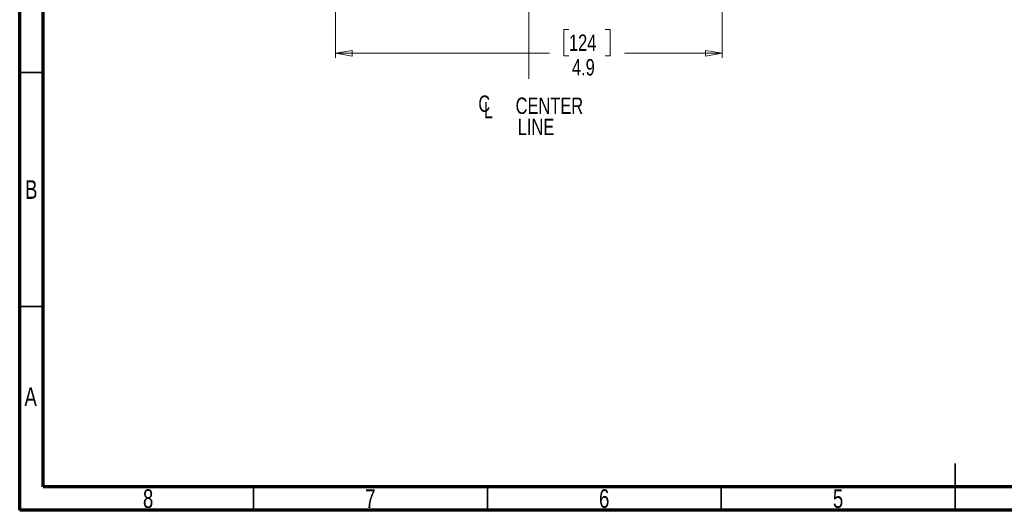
# Model space of a CAD drawing. Header units: inches. Extents: x 0.6 to 16.3, y 0.2 to 11.5.
# Tile 1 of 16: x 0.6 to 8.9, y 0.2 to 4.3. Entities that reach past the tile are written whole.
import ezdxf

# ---------------------------------------------------------------- set-up
doc = ezdxf.new("R2010")
doc.units = ezdxf.units.IN
doc.header["$MEASUREMENT"] = 0
doc.linetypes.add('CENTERX2', pattern=[0.8, 0.5, -0.1, 0.1, -0.1])
doc.styles.add('SLDTEXTSTYLE0', font='TXT', dxfattribs={"width": 0.75})
doc.dimstyles.new('SLDDIMSTYLE2', dxfattribs={"dimtxt": 0.137795, "dimasz": 0.14, "dimexe": 0, "dimexo": 0.0625, "dimgap": 0.034449, "dimtad": 0, "dimdec": 1, "dimlfac": 1.5, "dimrnd": 1e-09, "dimzin": 12, "dimdsep": 46, "dimtxsty": 'SLDTEXTSTYLE0', "dimblk1": 'CLOSED', "dimblk2": 'CLOSED', "dimsah": 1, "dimcen": 0.09, "dimadec": 0, "dimazin": 3, "dimtfac": 1, "dimtdec": 1, "dimtofl": 0, "dimtmove": 0, "dimatfit": 3, "dimldrblk": 'CLOSED', "dimfxl": 0, "dimfrac": 2, "dimtolj": 1, "dimtzin": 12, "dimarcsym": 0})

# ---------------------------------------------------------------- blocks, each defined once
blk = doc.blocks.new('_Closed')
at = {"color": 0, "linetype": 'ByBlock', "lineweight": -2}
for p, q in [((-1, 0.166667), (0, 0)), ((-1, 0.166667), (-1, -0.166667)), ((0, 0), (-1, -0.166667)), ((0, 0), (-1, 0))]:
    blk.add_line(p, q, dxfattribs=at)
blk = doc.blocks.new('_D_10')
at = {"color": 7, "linetype": 'Continuous', "lineweight": 0}
for p, q in [((3.2484, 4.3951), (3.2484, 4.0001)), ((6.5018, 4.3951), (6.5018, 4.0001)), ((5.2135, 4.238), (5.1715, 4.238)), ((5.1715, 4.238), (5.1715, 4.0192)), ((5.5189, 4.238), (5.5609, 4.238)), ((5.5609, 4.238), (5.5609, 4.0192)), ((3.2484, 4.0395), (5.0507, 4.0395)), ((5.1715, 4.0192), (5.2135, 4.0192)), ((5.5609, 4.0192), (5.5189, 4.0192)), ((6.5018, 4.0395), (5.6817, 4.0395))]:
    blk.add_line(p, q, dxfattribs=at)
at = {"color": 7, "linetype": 'Continuous', "lineweight": 18, "xscale": 0.14, "yscale": 0.14, "rotation": 180.0000000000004}
blk.add_blockref('_Closed', (3.2484, 4.0395, 0.1219), dxfattribs=at)
at = {"color": 7, "linetype": 'Continuous', "lineweight": 18, "xscale": 0.14, "yscale": 0.14}
blk.add_blockref('_Closed', (6.5018, 4.0395, 0.1219), dxfattribs=at)
at = {"color": 7, "linetype": 'Continuous', "lineweight": 18, "char_height": 0.1378, "attachment_point": 1, "style": 'SLDTEXTSTYLE0'}
for s, insert in [('124', (5.2135, 4.1968)), ('4.9', (5.2389, 3.9907))]:
    blk.add_mtext(s, dxfattribs=dict(at, insert=insert))
blk = doc.blocks.new('SW_SYMBOL_MOD_CL')
at = {"color": 0, "linetype": 'Continuous', "lineweight": 0, "char_height": 30.8, "attachment_point": 5, "style": 'SLDTEXTSTYLE0'}
for s, insert in [('C', (15.7, 23.6)), ('L', (23.6, 11.8))]:
    blk.add_mtext(s, dxfattribs=dict(at, insert=insert))
blk = doc.blocks.new('SW_NOTE_0_2')
at = {"color": 0, "linetype": 'Continuous', "lineweight": 0, "xscale": 0.004470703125, "yscale": 0.004470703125, "zscale": 0.004470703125}
blk.add_blockref('SW_SYMBOL_MOD_CL', (0, 0.0191), dxfattribs=at)
at = {"color": 0, "linetype": 'Continuous', "lineweight": 0, "char_height": 0.1378, "attachment_point": 2, "style": 'SLDTEXTSTYLE0'}
for s, insert in [('CENTER', (0.6184, 0.1776)), ('LINE', (0.5058, -0.0005))]:
    blk.add_mtext(s, dxfattribs=dict(at, insert=insert))

msp = doc.modelspace()

# ---------------------------------------------------------------- linework, layer by layer
at = {"color": 7, "linetype": 'Continuous', "lineweight": 70}
for p, q in [((0.5906, 0.1969), (0.5906, 11.4961)), ((0.7874, 0.3937), (0.7874, 11.2992)), ((16.1417, 0.3937), (0.7874, 0.3937)), ((16.3386, 0.1969), (0.5906, 0.1969))]:
    msp.add_line(p, q, dxfattribs=at)
at = {"color": 7, "linetype": 'CENTERX2', "lineweight": 18}
for p, q in [((4.8751, 3.8247), (4.8751, 10.0641)), ((4.8751, 5.2561), (4.8751, 3.8247))]:
    msp.add_line(p, q, dxfattribs=at)
at = {"color": 7, "linetype": 'Continuous', "lineweight": 35}
for p, q in [((0.7874, 3.878), (0.5906, 3.878)), ((0.7874, 1.9094), (0.5906, 1.9094)), ((8.4646, 0.1969), (8.4646, 0.5906)), ((2.5591, 0.3937), (2.5591, 0.1969)), ((4.5276, 0.3937), (4.5276, 0.1969)), ((6.4961, 0.3937), (6.4961, 0.1969)), ((8.4646, 0.3937), (8.4646, 0.1969))]:
    msp.add_line(p, q, dxfattribs=at)

# ---------------------------------------------------------------- block references
at = {"color": 7, "linetype": 'Continuous', "lineweight": 0}
msp.add_blockref('SW_NOTE_0_2', (4.4305, 3.4897), dxfattribs=at)

# ---------------------------------------------------------------- texts
at = {"color": 7, "linetype": 'Continuous', "lineweight": 0, "char_height": 0.1562, "attachment_point": 2, "style": 'SLDTEXTSTYLE0'}
for s, insert in [('B', (0.6878, 2.9716)), ('A', (0.6827, 1.2295)), ('8', (1.6717, 0.3732)), ('7', (3.5417, 0.3732)), ('6', (5.5102, 0.3732)), ('5', (7.4787, 0.3732))]:
    msp.add_mtext(s, dxfattribs=dict(at, insert=insert))

# ---------------------------------------------------------------- dimensions: what is measured, and where the dimension line sits
at = {"color": 7, "linetype": 'Continuous', "lineweight": 18}
dim = msp.add_linear_dim(base=(6.5018, 4.0395), p1=(3.2484, 4.4345), p2=(6.5018, 4.4345), dimstyle='SLDDIMSTYLE2', dxfattribs=at)
dim.commit()
dim.dimension.update_dxf_attribs({"geometry": '_D_10', "text_midpoint": (5.3662, 4.0395), "dimtype": 160})

doc.saveas('drawing.dxf')
